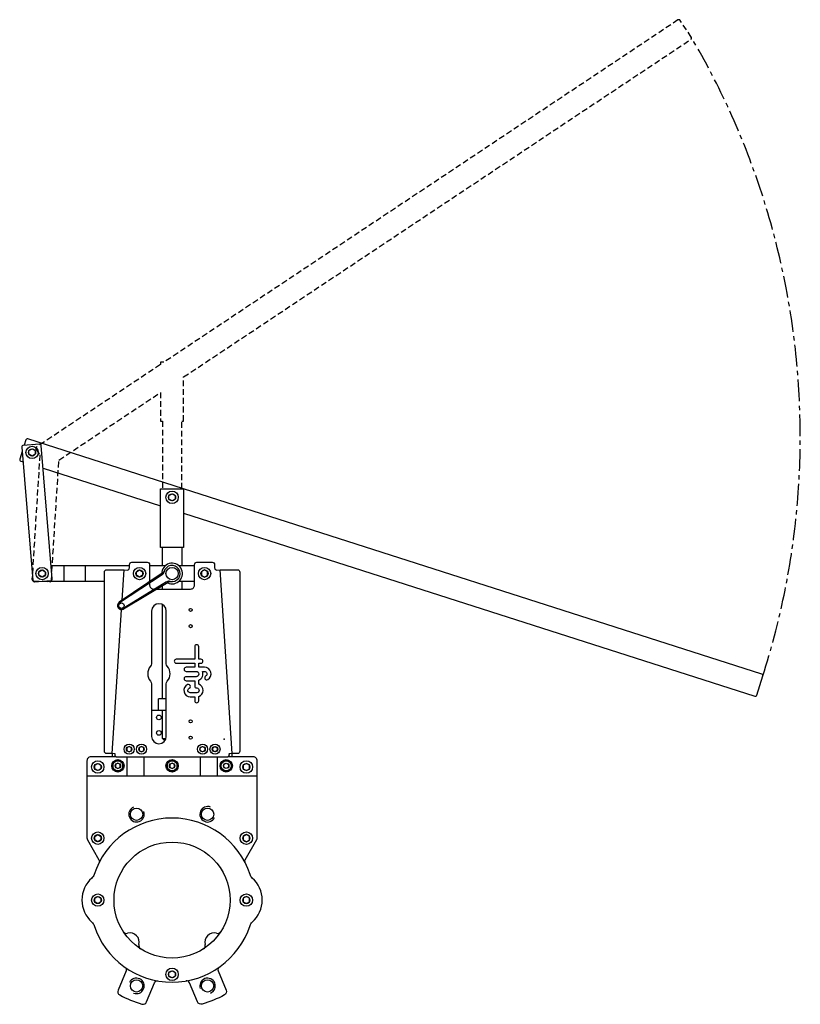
# Model space of a CAD drawing. Extents: x 15 to 1024, y 15 to 1287.
import ezdxf

# ---------------------------------------------------------------- set-up
doc = ezdxf.new("R2010")
doc.units = 0
doc.header["$LTSCALE"] = 15
doc.header["$MEASUREMENT"] = 0
doc.linetypes.add('CENTRO', pattern=[2, 1.25, -0.25, 0.25, -0.25])
doc.linetypes.add('TRAZOS', pattern=[0.75, 0.5, -0.25])
doc.layers.add('CYL_XDP150', color=7, linetype='CONTINUOUS')

msp = doc.modelspace()

# ---------------------------------------------------------------- linework, layer by layer
at = {"layer": 'CYL_XDP150'}
for p, q in [((45.1, 707.7), (196.8, 659)), ((196.8, 605), (196.8, 681)), ((196.8, 681), (226.8, 681)), ((226.8, 681), (226.8, 605)), ((226.8, 605), (196.8, 605)), ((199.3, 581.5), (199.3, 605)), ((224.3, 605), (224.3, 581.5)), ((156.8, 581.5), (55.5, 581.5)), ((71.8, 581.5), (71.8, 561.5)), ((99.3, 581.5), (99.3, 561.5)), ((147.3, 536.9), (149.8, 576.3)), ((202.9, 581.5), (182.8, 581.5)), ((240.8, 581.5), (220.7, 581.5)), ((289.3, 338.8), (273.8, 576.3)), ((44.2, 561.5), (124.3, 561.5)), ((199.2, 571.8), (143.4, 534.3)), ((198.9, 569.8), (143.9, 533.7)), ((204.8, 560.6), (148.7, 526.1)), ((206.7, 560), (149.1, 525.5)), ((182.8, 561.5), (183.9, 561.5)), ((220.7, 561.5), (240.8, 561.5)), ((224.3, 561.5), (224.3, 551.5)), ((199.3, 551.5), (199.3, 555.5)), ((134.3, 338.8), (146.5, 524.7)), ((199.3, 409.5), (199.3, 531.4)), ((194.3, 394.5), (194.3, 409.5)), ((204.3, 409.5), (194.3, 409.5)), ((204.3, 394.5), (185.3, 394.5)), ((199.3, 358.5), (199.3, 394.5)), ((199.3, 358.5), (204, 358.5)), ((201.3, 356.5), (199.3, 358.5)), ((201.3, 356.5), (203.2, 356.5)), ((134.3, 338.8), (134.3, 334.5)), ((153.3, 334), (153.3, 309.5)), ((175.3, 334), (175.3, 309.5)), ((248.3, 334), (248.3, 309.5)), ((270.3, 334), (270.3, 309.5)), ((289.3, 334.5), (289.3, 338.8)), ((321.8, 309.5), (101.8, 309.5))]:
    msp.add_line(p, q, dxfattribs=at)
at = {"layer": 'CYL_XDP150', "linetype": 'TRAZOS'}
msp.add_lwpolyline([(224.3, 681), (224.3, 768.5), (226.8, 768.5), (226.8, 825.5), (882.3, 1261.9, 0.414214), (882.8, 1264.7), (868.4, 1286.3, 0.414214), (865.6, 1286.9), (201.3, 844.5), (196.8, 844.5), (196.8, 841.5), (36.6, 734.9, 0.414214), (36.1, 732.1), (40.9, 724.8), (30.8, 564.3, 0.414214), (32.7, 562.2), (53.7, 560.9, 0.414214), (55.8, 562.7), (65.6, 718.1), (196.8, 805.5), (196.8, 768.5), (199.3, 768.5), (199.3, 681)], format="xyb", dxfattribs=at)
at = {"layer": 'CYL_XDP150'}
for points in [[(55.1, 562.4, 0.414214), (56.9, 564.6), (42.7, 737, 0.414214), (40.5, 738.8), (19.6, 737.1, 0.414214), (17.8, 734.9), (32, 562.5, 0.414214), (34.2, 560.7)], [(282.3, 334), (141.3, 334, -0.427279), (138.2, 337.2), (138.3, 338.5), (134.3, 338.8), (127.3, 338.8, -0.414214), (124.3, 341.8), (124.3, 573.3, -0.414214), (127.3, 576.3), (149.8, 576.3), (153.8, 576, 0.414214), (156.8, 579), (156.8, 583, -0.414214), (159.8, 586), (179.8, 586, -0.414214), (182.8, 583), (182.8, 556.5, 0.414214), (187.8, 551.5), (235.8, 551.5, 0.414214), (240.8, 556.5), (240.8, 583, -0.414214), (243.8, 586), (263.8, 586, -0.414214), (266.8, 583), (266.8, 579, 0.414214), (269.8, 576), (273.8, 576.3), (296.3, 576.3, -0.414214), (299.3, 573.3), (299.3, 341.8, -0.414214), (296.3, 338.8), (289.3, 338.8), (285.3, 338.5), (285.4, 337.2, -0.433433), (282.4, 334)], [(185.3, 455, -0.185167), (184, 451.7, 0.383482), (184, 432.3, -0.185167), (185.3, 429), (185.3, 361, 1), (204.3, 361), (204.3, 429, -0.185167), (205.6, 432.3, 0.383482), (205.6, 451.7, -0.185167), (204.3, 455), (204.3, 523, 1), (185.3, 523)], [(246.3, 460.8), (246.3, 474.5), (246.3, 476.9, 1), (241.1, 476.9), (241.1, 474.5), (241.1, 460.8), (217.3, 460.8, 1), (217.3, 455.6), (241.1, 455.6), (241.1, 450.4), (230, 450.4, 1), (230, 445.1), (243, 445.1, -1), (243, 438.2), (230, 438.2, 1), (230, 433), (241.1, 433), (241.1, 426.2, 0.414214), (243.7, 423.6, -1), (243.7, 417.4), (235.4, 417.4, -0.794623), (234, 423.3, 1), (231.7, 428, 0.794623), (235.4, 412.2), (241.1, 412.2), (241.1, 407.1, 1), (246.3, 407.1), (246.3, 412.6, 0.722745), (246.3, 428.4), (246.3, 433.6, 0.419737), (251, 445.1), (253.7, 445.1, -0.767176), (255.3, 439.1, 1), (257.9, 434.5, 0.767176), (253.7, 450.4), (246.3, 450.4), (246.3, 455.6), (249.1, 455.6, 1), (249.1, 460.8)], [(312.6, 116.6, -0.133753), (315.5, 121, 0.450867), (315.5, 178, -0.133753), (312.6, 182.4, 0.725677), (111, 182.4, -0.133753), (108.2, 178, 0.450867), (108.2, 121, -0.133753), (111, 116.6, 0.725677)]]:
    msp.add_lwpolyline(points, format="xyb", close=True, dxfattribs=at)
for points in [[(226.6, 681), (25.4, 745.4, 0.414214), (22.9, 744.2), (20.7, 737.2)], [(18.2, 729.4), (15, 719.4, 0.414214), (16.3, 716.9), (19.3, 715.9)], [(226.8, 649.4), (964.8, 413, 0.414214), (967.3, 414.3), (975.3, 439.1, 0.414214), (974, 441.6), (226.8, 680.9)], [(139.6, 334.5), (106.8, 334.5, 0.414214), (101.8, 329.5), (101.8, 229.8, 0.131652), (102.5, 227.3), (117.3, 201.6, -0.254393), (117.4, 197.8)], [(306.2, 197.8, -0.254393), (306.3, 201.6), (321.3, 227.6, 0.131652), (321.8, 229.6), (321.8, 329.5, 0.414214), (316.8, 334.5), (284.1, 334.5)], [(150.9, 62.8, -0.351164), (152.3, 58), (142, 33.2, 0.381966), (144.2, 26.9, 0.055728), (172.9, 15, 0.381966), (178.9, 17.9), (189.2, 42.7, -0.351164), (193.6, 45.1)], [(272.8, 62.8, 0.351164), (271.4, 58), (281.6, 33.2, -0.381966), (279.4, 26.9, -0.055728), (250.7, 15, -0.381966), (244.7, 17.9), (234.4, 42.7, 0.351164), (230, 45.1)]]:
    msp.add_lwpolyline(points, format="xyb", dxfattribs=at)
for points in [[(34.9, 725.7), (30.9, 723.3), (26.9, 725.7), (26.9, 730.3), (30.9, 732.6), (34.9, 730.3)], [(215.8, 667.7), (211.8, 665.4), (207.8, 667.7), (207.8, 672.3), (211.8, 674.6), (215.8, 672.3)], [(47.8, 569.2), (43.8, 566.9), (39.8, 569.2), (39.8, 573.8), (43.8, 576.1), (47.8, 573.8)], [(173.8, 569.2), (169.8, 566.9), (165.8, 569.2), (165.8, 573.8), (169.8, 576.1), (173.8, 573.8)], [(249.8, 569.2), (253.8, 566.9), (257.8, 569.2), (257.8, 573.8), (253.8, 576.1), (249.8, 573.8)], [(153.3, 342.8), (156.3, 341), (159.3, 342.8), (159.3, 346.2), (156.3, 348), (153.3, 346.2)], [(169.3, 342.8), (172.3, 341), (175.3, 342.8), (175.3, 346.2), (172.3, 348), (169.3, 346.2)], [(254.3, 342.8), (251.3, 341), (248.3, 342.8), (248.3, 346.2), (251.3, 348), (254.3, 346.2)], [(270.3, 342.8), (267.3, 341), (264.3, 342.8), (264.3, 346.2), (267.3, 348), (270.3, 346.2)], [(119.8, 319.2), (115.8, 316.9), (111.8, 319.2), (111.8, 323.8), (115.8, 326.1), (119.8, 323.8)], [(148.3, 326.7), (141.8, 330.5), (135.3, 326.7), (135.3, 319.2), (141.8, 315.5), (148.3, 319.2)], [(138.8, 321.3), (141.8, 319.5), (144.8, 321.3), (144.8, 324.7), (141.8, 326.5), (138.8, 324.7)], [(218.3, 326.7), (211.8, 330.5), (205.3, 326.7), (205.3, 319.2), (211.8, 315.5), (218.3, 319.2)], [(208.8, 321.3), (211.8, 319.5), (214.8, 321.3), (214.8, 324.7), (211.8, 326.5), (208.8, 324.7)], [(275.3, 326.7), (281.8, 330.5), (288.3, 326.7), (288.3, 319.2), (281.8, 315.5), (275.3, 319.2)], [(284.8, 321.3), (281.8, 319.5), (278.8, 321.3), (278.8, 324.7), (281.8, 326.5), (284.8, 324.7)], [(303.8, 319.2), (307.8, 316.9), (311.8, 319.2), (311.8, 323.8), (307.8, 326.1), (303.8, 323.8)], [(119.8, 227.2), (115.8, 224.9), (111.8, 227.2), (111.8, 231.8), (115.8, 234.1), (119.8, 231.8)], [(303.8, 227.2), (307.8, 224.9), (311.8, 227.2), (311.8, 231.8), (307.8, 234.1), (303.8, 231.8)], [(119.8, 147.2), (115.8, 144.9), (111.8, 147.2), (111.8, 151.8), (115.8, 154.1), (119.8, 151.8)], [(303.8, 147.2), (307.8, 144.9), (311.8, 147.2), (311.8, 151.8), (307.8, 154.1), (303.8, 151.8)], [(215.8, 51.2), (211.8, 48.9), (207.8, 51.2), (207.8, 55.8), (211.8, 58.1), (215.8, 55.8)]]:
    msp.add_lwpolyline(points, close=True, dxfattribs=at)
for centre, radius in [((30.9, 728), 8), ((30.9, 728), 4.62), ((211.8, 670), 8), ((211.8, 670), 4.62), ((43.8, 571.5), 8), ((43.8, 571.5), 4.62), ((169.8, 571.5), 8), ((169.8, 571.5), 4.62), ((211.8, 571.5), 8), ((253.8, 571.5), 8), ((253.8, 571.5), 4.62), ((146.4, 530), 3.5), ((235.8, 524.5), 2), ((235.8, 503.5), 2), ((194.8, 385.5), 3), ((235.8, 380.5), 2), ((194.8, 365.5), 3), ((235.8, 359.5), 2), ((156.3, 344.5), 6.5), ((156.3, 344.5), 3.46), ((172.3, 344.5), 6.5), ((172.3, 344.5), 3.46), ((251.3, 344.5), 6.5), ((251.3, 344.5), 3.46), ((267.3, 344.5), 6.5), ((267.3, 344.5), 3.46), ((141.8, 323), 8), ((211.8, 323), 8), ((281.8, 323), 8), ((115.8, 321.5), 8), ((115.8, 321.5), 4.62), ((141.8, 323), 6.5), ((141.8, 323), 3.46), ((211.8, 323), 6.5), ((211.8, 323), 3.46), ((281.8, 323), 6.5), ((281.8, 323), 3.46), ((307.8, 321.5), 8), ((307.8, 321.5), 4.62), ((165.9, 260.4), 8), ((257.7, 260.4), 8), ((115.8, 229.5), 8), ((115.8, 229.5), 4.62), ((307.8, 229.5), 8), ((307.8, 229.5), 4.62), ((211.8, 149.5), 75), ((115.8, 149.5), 8), ((115.8, 149.5), 4.62), ((307.8, 149.5), 8), ((307.8, 149.5), 4.62), ((211.8, 53.5), 8), ((211.8, 53.5), 4.62), ((165.9, 38.6), 8), ((257.7, 38.6), 8)]:
    msp.add_circle(centre, radius, dxfattribs=at)
at = {"layer": 'CYL_XDP150', "linetype": 'CENTRO', "ltscale": 1.5}
msp.add_arc((8.4, 748.8), 1015.2, 342.2369, 30.541, dxfattribs=at)
at = {"layer": 'CYL_XDP150'}
for centre, radius, start, end in [((211.8, 571.5), 13.4, 243.7569, 181.0179), ((195.7, 574.8), 6, 303.2421, 348.2973), ((195, 578), 7.5, 303.8821, 338.7333), ((211.8, 571.5), 10.5, 256.4775, 168.2973), ((211.8, 571.5), 8, 145.355, 155.0965), ((208, 555.5), 6, 76.4775, 121.5328), ((210.6, 553.5), 7.5, 86.0416, 120.8928), ((146.4, 530), 5.25, 123.8821, 300.8928), ((146.4, 530), 4.5, 123.2421, 301.5328), ((165.9, 260.4), 10, 112.5, 20.112), ((257.7, 260.4), 10, 67.5, 335.112), ((153, 111.5), 5, 212.8872, 284.7723), ((157.4, 95), 12, 345.2277, 104.7723), ((266.3, 95), 12, 75.2277, 194.7723), ((270.6, 111.5), 5, 255.2277, 327.1128), ((173.8, 90.7), 5, 165.2277, 237.1128), ((249.8, 90.7), 5, 302.8872, 14.7723), ((165.9, 38.6), 10, 247.5, 155.112), ((257.7, 38.6), 10, 292.5, 200.112)]:
    msp.add_arc(centre, radius, start, end, dxfattribs=at)
at = {"layer": 'CYL_XDP150', "linetype": 'ByBlock'}
for p in [(279.3, 357.5), (118, 198.8), (305.7, 198.8)]:
    msp.add_point(p, dxfattribs=at)

doc.saveas('drawing.dxf')
